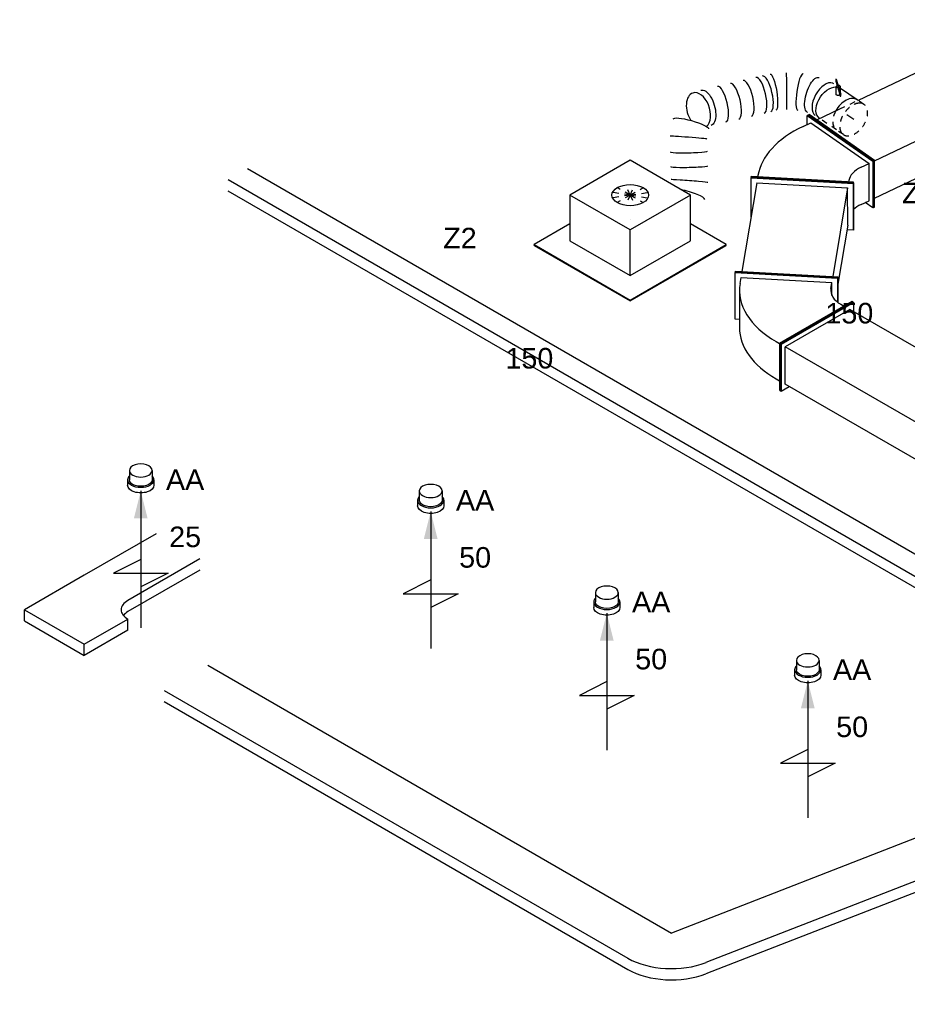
# Model space of a CAD drawing. Extents: x -257677 to 221252, y -185516 to 120782.
# Tile 3 of 171: x -101782 to -97896, y -7617 to -3307. Entities that reach past the tile are written whole.
import ezdxf
from ezdxf.enums import TextEntityAlignment as Align
from ezdxf.lldxf.tags import DXFTag

# ---------------------------------------------------------------- set-up
doc = ezdxf.new("R2010")
doc.units = 0
doc.header["$LTSCALE"] = 50
doc.linetypes.add('STREEPJES', pattern=[0.1, 0.05, -0.05])
doc.layers.get('0').update_dxf_attribs({"linetype": 'CONTINUOUS'})
for name, color, linetype in [('EL6131--', 2, 'CONTINUOUS'), ('EM6131--', 1, 'CONTINUOUS'), ('WL570---_RETOUR_RST', 2, 'CONTINUOUS'), ('WL570---_TOEVOER', 3, 'CONTINUOUS'), ('WL570---_TOEVOER_HL', 8, 'CONTINUOUS'), ('WL570---_TOEVOER_RST', 2, 'CONTINUOUS'), ('WL570---_TOEVOER_RST_HL', 1, 'CONTINUOUS'), ('WM570---_RETOUR_RST_PR', 1, 'CONTINUOUS'), ('WM570---_TOEVOER_PR', 1, 'CONTINUOUS'), ('WM570---_TOEVOER_RST_PR', 1, 'CONTINUOUS')]:
    doc.layers.add(name, color=color, linetype=linetype)
doc.styles.add('BURO-018', font='ARIAL.TTF', dxfattribs={"height": 63})
tags = doc.linetypes.add('CENTER2', pattern=[28.575, 19.05, -3.175, 3.175, -3.175]).pattern_tags.tags
tags[10:11] = [DXFTag(74, 4), DXFTag(75, 0), DXFTag(340, '0'), DXFTag(46, 1.0), DXFTag(50, 0.0), DXFTag(44, 0.0), DXFTag(45, 0.0)]
tags[8:9] = [DXFTag(74, 4), DXFTag(75, 0), DXFTag(340, '0'), DXFTag(46, 1.0), DXFTag(50, 0.0), DXFTag(44, 0.0), DXFTag(45, 0.0)]
tags[6:7] = [DXFTag(74, 4), DXFTag(75, 0), DXFTag(340, '0'), DXFTag(46, 1.0), DXFTag(50, 0.0), DXFTag(44, 0.0), DXFTag(45, 0.0)]
tags[4:5] = [DXFTag(74, 4), DXFTag(75, 0), DXFTag(340, '0'), DXFTag(46, 1.0), DXFTag(50, 0.0), DXFTag(44, 0.0), DXFTag(45, 0.0)]

# ---------------------------------------------------------------- blocks, each defined once
blk = doc.blocks.new('*U1758')
at = {"color": 0, "ltscale": 10}
for p, q in [((-155.7, 289.6, -557.7), (-157.1, 285.8, -557.7)), ((-157.1, 285.8, -557.7), (76.2, 2.1, -557.7)), ((-155.7, 289.6, -557.7), (77.7, 5.9, -557.7)), ((-250.4, 206.3, -557.7), (-143.6, 224, -557.7)), ((-247.5, 206.3, -557.7), (-143.9, 223.5, -557.7)), ((-136.9, 238.9, -557.7), (-131.2, 254.2, -557.7)), ((-250.4, 206.3, -557.7), (-247.5, 206.3, -557.7)), ((-201.5, -239.7, -557.7), (-250.4, 206.3, -557.7)), ((-198.6, -239.7, -557.7), (-247.5, 206.3, -557.7)), ((-169.2, 194, -557.7), (-224.7, 184.8, -557.7)), ((-181.2, -211.6, -557.7), (-224.7, 184.8, -557.7)), ((-198.4, 184.8, -557.7), (-224.7, 184.8, -557.7)), ((70.5, -13.2, -557.7), (76.3, 2.1, -557.7)), ((76.2, 2.1, -557.7), (277.6, 35.5, -557.7)), ((77.7, 5.9, -557.7), (76.2, 2.1, -557.7)), ((77.7, 5.9, -557.7), (279, 39.3, -557.7)), ((231.6, 13.5, -557.7), (237.3, 28.8, -557.7)), ((279, 39.3, -557.7), (277.6, 35.5, -557.7)), ((2.7, -206.3, -557.7), (-198.6, -239.7, -557.7)), ((-155, -211.6, -557.7), (-181.2, -211.6, -557.7)), ((-124.7, -209.1, -557.7), (36.4, -182.4, -557.7)), ((0.8, -188.3, -557.7), (2.7, -206.3, -557.7)), ((-201.5, -239.7, -557.7), (-198.6, -239.7, -557.7))]:
    blk.add_line(p, q, dxfattribs=at)
for centre, major_axis, start_param in [((-214.7, 333.5, -557.7), (-24.6, 148), 3.046065), ((-53.6, 360.2, -557.7), (-90, 542.6), 3.141593), ((-214.7, 333.5, -557.7), (-90, 542.6), 3.046065)]:
    blk.add_ellipse(centre, major_axis=major_axis, ratio=0.57735, start_param=start_param, end_param=3.927456, dxfattribs=at)
at = {"layer": 'WM570---_TOEVOER_PR', "color": 1, "style": 'BURO-018'}
blk.add_attdef('POSNR', text='', height=90, dxfattribs=at).set_placement((0, 0), align=Align.MIDDLE)
blk = doc.blocks.new('*U1759')
at = {"color": 0, "ltscale": 10}
for p, q in [((40.8, 247.5, -2309.6), (44.9, 247.5, -2309.6)), ((142.8, 70.7, -2309.6), (40.8, 247.5, -2309.6)), ((146.9, 70.7, -2309.6), (44.9, 247.5, -2309.6)), ((2340, 247.5, -2309.6), (2319.6, 212.1, -2309.6)), ((2344.1, 247.5, -2309.6), (2340, 247.5, -2309.6)), ((2442.1, 70.7, -2309.6), (2340, 247.5, -2309.6)), ((2446.1, 70.7, -2309.6), (2344.1, 247.5, -2309.6)), ((65.3, 212.1, -2309.6), (2340, 212.1, -2309.6)), ((2340, 212.1, -2309.6), (2421.6, 70.7, -2309.6)), ((-40.8, -247.5, -2309.6), (142.8, 70.7, -2309.6)), ((-36.8, -247.5, -2309.6), (146.9, 70.7, -2309.6)), ((142.8, 70.7, -2309.6), (146.9, 70.7, -2309.6)), ((146.9, 70.7, -2309.6), (2421.6, 70.7, -2309.6)), ((2258.4, -212.1, -2309.6), (2421.6, 70.7, -2309.6)), ((2258.4, -247.5, -2309.6), (2442.1, 70.7, -2309.6)), ((2262.5, -247.5, -2309.6), (2446.1, 70.7, -2309.6)), ((2446.1, 70.7, -2309.6), (2442.1, 70.7, -2309.6)), ((-16.3, -212.1, -2309.6), (1417.1, -212.1, -2309.6)), ((1491.2, -212.1, -2309.6), (2258.4, -212.1, -2309.6)), ((2238, -212.1, -2309.6), (2258.4, -247.5, -2309.6)), ((-40.8, -247.5, -2309.6), (-36.8, -247.5, -2309.6)), ((2262.5, -247.5, -2309.6), (2258.4, -247.5, -2309.6))]:
    blk.add_line(p, q, dxfattribs=at)
at = {"color": 8, "linetype": 'STREEPJES', "ltscale": 10}
blk.add_line((1417.1, -212.1, -2309.6), (1491.2, -212.1, -2309.6), dxfattribs=at)
at = {"layer": 'WM570---_TOEVOER_PR', "color": 1, "style": 'BURO-018'}
blk.add_attdef('POSNR', text='', height=90, dxfattribs=at).set_placement((0, 0), align=Align.MIDDLE)
blk = doc.blocks.new('*U1760')
at = {"color": 0, "ltscale": 10}
for p, q in [((-125.1, 206.3, 203.8), (76.2, 239.7, 203.8)), ((-122.2, 206.3, 203.8), (79.2, 239.7, 203.8)), ((76.2, 239.7, 203.8), (79.2, 239.7, 203.8)), ((79.2, 239.7, 203.8), (82.2, 211.6, 203.8)), ((292.5, 206.3, 203.8), (402.5, 224.5, 203.8)), ((295.4, 206.3, 203.8), (402.2, 224, 203.8)), ((-125.1, 206.3, 203.8), (-122.2, 206.3, 203.8)), ((-76.2, -239.7, 203.8), (-125.1, 206.3, 203.8)), ((-73.3, -239.7, 203.8), (-122.2, 206.3, 203.8)), ((61.7, 211.6, 203.8), (-99.4, 184.8, 203.8)), ((-55.9, -211.6, 203.8), (-99.4, 184.8, 203.8)), ((-99.4, 184.8, 203.8), (294.8, 184.8, 203.8)), ((61.7, 211.6, 203.8), (324.4, 211.6, 203.8)), ((295.4, 206.3, 203.8), (292.5, 206.3, 203.8)), ((341.4, -239.7, 203.8), (292.5, 206.3, 203.8)), ((344.3, -239.7, 203.8), (295.4, 206.3, 203.8)), ((96.1, -211.6, 203.8), (-73.3, -239.7, 203.8)), ((-55.9, -211.6, 203.8), (338.3, -211.6, 203.8)), ((-76.2, -239.7, 203.8), (-73.3, -239.7, 203.8)), ((344.3, -239.7, 203.8), (341.4, -239.7, 203.8))]:
    blk.add_line(p, q, dxfattribs=at)
at = {"layer": 'WM570---_TOEVOER_PR', "color": 1, "style": 'BURO-018'}
blk.add_attdef('POSNR', text='', height=90, dxfattribs=at).set_placement((0, 0), align=Align.MIDDLE)
blk = doc.blocks.new('*U1761')
at = {"color": 0, "ltscale": 10}
for p, q in [((-89.7, 290.4, 362.3), (-177.5, 106.1, 362.3)), ((-88, 292.8, 362.3), (-175.8, 108.5, 362.3)), ((-88, 292.8, 362.3), (-89.7, 290.4, 362.3)), ((-296.7, 59.9, 362.3), (-208.9, 244.2, 362.3)), ((-292.4, 59.9, 362.3), (-204.6, 244.2, 362.3)), ((-208.9, 244.2, 362.3), (-204.6, 244.2, 362.3)), ((-204.6, 244.2, 362.3), (-184.6, 208.9, 362.3)), ((-203.8, 208.9, 362.3), (-274, 61.4, 362.3)), ((-165.4, 208.9, 362.3), (-203.8, 208.9, 362.3)), ((-175.8, 108.5, 362.3), (-177.5, 106.1, 362.3)), ((-177.5, 106.1, 362.3), (216.3, -108.9, 362.3)), ((-175.8, 108.5, 362.3), (218, -106.5, 362.3)), ((-161.8, 91.1, 362.3), (-158.5, 95.8, 362.3)), ((-296.7, 59.9, 362.3), (-292.4, 59.9, 362.3)), ((-124.3, -244.2, 362.3), (-296.7, 59.9, 362.3)), ((-120, -244.2, 362.3), (-292.4, 59.9, 362.3)), ((-120.8, -208.9, 362.3), (-274, 61.4, 362.3)), ((-235.6, 61.4, 362.3), (-274, 61.4, 362.3)), ((188.2, -100, 362.3), (191.5, -95.3, 362.3)), ((218, -106.5, 362.3), (216.3, -108.9, 362.3)), ((-82.4, -208.9, 362.3), (-120.8, -208.9, 362.3)), ((-103.2, -208.9, 362.3), (-120, -244.2, 362.3)), ((-124.3, -244.2, 362.3), (-120, -244.2, 362.3))]:
    blk.add_line(p, q, dxfattribs=at)
for centre, major_axis, end_param in [((-222.8, 310.2, 362.3), (-135.4, 64.5), 2.602449), ((-293, 162.8, 362.3), (-135.4, 64.5), 3.046065), ((-293, 162.8, 362.3), (-496.5, 236.5), 3.046065)]:
    blk.add_ellipse(centre, major_axis=major_axis, ratio=0.57735, start_param=2.260667, end_param=end_param, dxfattribs=at)
at = {"layer": 'WM570---_TOEVOER_PR', "color": 1, "style": 'BURO-018'}
blk.add_attdef('POSNR', text='', height=90, dxfattribs=at).set_placement((0, 0), align=Align.MIDDLE)
blk = doc.blocks.new('*U1762')
at = {"color": 0, "ltscale": 10}
for p, q in [((-42.3, 244.2, 463.6), (-38, 244.2, 463.6)), ((130.1, -59.9, 463.6), (-42.3, 244.2, 463.6)), ((134.4, -59.9, 463.6), (-38, 244.2, 463.6)), ((566.2, 244.2, 463.6), (549.4, 208.9, 463.6)), ((570.5, 244.2, 463.6), (566.2, 244.2, 463.6)), ((738.6, -59.9, 463.6), (566.2, 244.2, 463.6)), ((742.8, -59.9, 463.6), (570.5, 244.2, 463.6)), ((-18, 208.9, 463.6), (93.9, 208.9, 463.6)), ((181.7, 208.9, 463.6), (567, 208.9, 463.6)), ((720.2, -61.4, 463.6), (567, 208.9, 463.6)), ((42.3, -244.2, 463.6), (130.1, -59.9, 463.6)), ((46.6, -244.2, 463.6), (134.4, -59.9, 463.6)), ((130.1, -59.9, 463.6), (134.4, -59.9, 463.6)), ((133.6, -61.4, 463.6), (720.2, -61.4, 463.6)), ((650, -208.9, 463.6), (720.2, -61.4, 463.6)), ((650.8, -244.2, 463.6), (738.6, -59.9, 463.6)), ((655, -244.2, 463.6), (742.8, -59.9, 463.6)), ((742.8, -59.9, 463.6), (738.6, -59.9, 463.6)), ((63.4, -208.9, 463.6), (650, -208.9, 463.6)), ((630.7, -208.9, 463.6), (650.8, -244.2, 463.6)), ((42.3, -244.2, 463.6), (46.6, -244.2, 463.6)), ((655, -244.2, 463.6), (650.8, -244.2, 463.6))]:
    blk.add_line(p, q, dxfattribs=at)
at = {"color": 8, "linetype": 'STREEPJES', "ltscale": 10}
blk.add_line((93.9, 208.9, 463.6), (181.7, 208.9, 463.6), dxfattribs=at)
at = {"layer": 'WM570---_TOEVOER_PR', "color": 1, "style": 'BURO-018'}
blk.add_attdef('POSNR', text='', height=90, dxfattribs=at).set_placement((0, 0), align=Align.MIDDLE)
blk = doc.blocks.new('*U1983')
at = {"ltscale": 10}
blk.add_hatch(color=0, dxfattribs=at).paths.add_polyline_path([(49, 0), (169, 30), (169, -30)])
at = {"color": 0, "ltscale": 10}
for p, q in [((409, -120, -1731.5), (409, 120, -1731.5)), ((409, 120, -1731.5), (469, 0, -1731.5)), ((-40.8, 50, -1731.5), (0, 50, -1731.5)), ((0, 57.5, -1731.5), (24.5, 57.5, -1731.5)), ((49, 0, -1731.5), (649, 0, -1731.5)), ((349, 0, -1731.5), (409, -120, -1731.5)), ((-40.8, -50, -1731.5), (0, -50, -1731.5)), ((0, -57.5, -1731.5), (24.5, -57.5, -1731.5))]:
    blk.add_line(p, q, dxfattribs=at)
for centre, major_axis, start_param, end_param in [((-40.8, 0, -1731.5), (0, 50), 0, 3.141593), ((-40.8, 0, -1731.5), (0, 50), 3.141593, 6.283185), ((0, 0, -1731.5), (0, 57.5), 0, 0.516475), ((0, 0, -1731.5), (0, 57.5), 3.141593, 6.283185), ((0, 0, -1731.5), (0, 57.5), 2.625118, 3.141593)]:
    blk.add_ellipse(centre, major_axis=major_axis, ratio=0.57735, start_param=start_param, end_param=end_param, dxfattribs=at)
at = {"color": 0, "ltscale": 10, "extrusion": (0, 0, -1)}
for centre, major_axis in [((0, 0, -1731.5), (0, 50)), ((24.5, 0, -1731.5), (0, 57.5))]:
    blk.add_ellipse(centre, major_axis=major_axis, ratio=0.57735, start_param=0, end_param=3.141593, dxfattribs=at)
at = {"layer": 'WL570---_RETOUR_RST', "color": 1, "style": 'BURO-018'}
for tag in ['MC', 'Q']:
    blk.add_attdef(tag, text='', height=90, dxfattribs=at).set_placement((0, 0), align=Align.MIDDLE)
at = {"layer": 'WM570---_RETOUR_RST_PR', "color": 1, "style": 'BURO-018'}
blk.add_attdef('POSNR', text='', height=90, dxfattribs=at).set_placement((0, 0), align=Align.MIDDLE)
blk = doc.blocks.new('*U1984')
at = {"ltscale": 10}
blk.add_hatch(color=0, dxfattribs=at).paths.add_polyline_path([(49, 0), (169, 30), (169, -30)])
at = {"color": 0, "ltscale": 10}
for p, q in [((409, -120, -1312.1), (409, 120, -1312.1)), ((409, 120, -1312.1), (469, 0, -1312.1)), ((-40.8, 50, -1312.1), (0, 50, -1312.1)), ((0, 57.5, -1312.1), (24.5, 57.5, -1312.1)), ((49, 0, -1312.1), (649, 0, -1312.1)), ((349, 0, -1312.1), (409, -120, -1312.1)), ((-40.8, -50, -1312.1), (0, -50, -1312.1)), ((0, -57.5, -1312.1), (24.5, -57.5, -1312.1))]:
    blk.add_line(p, q, dxfattribs=at)
for centre, major_axis, start_param, end_param in [((-40.8, 0, -1312.1), (0, 50), 0, 3.141593), ((-40.8, 0, -1312.1), (0, 50), 3.141593, 6.283185), ((0, 0, -1312.1), (0, 57.5), 0, 0.516475), ((0, 0, -1312.1), (0, 57.5), 3.141593, 6.283185), ((0, 0, -1312.1), (0, 57.5), 2.625118, 3.141593)]:
    blk.add_ellipse(centre, major_axis=major_axis, ratio=0.57735, start_param=start_param, end_param=end_param, dxfattribs=at)
at = {"color": 0, "ltscale": 10, "extrusion": (0, 0, -1)}
for centre, major_axis in [((0, 0, -1312.1), (0, 50)), ((24.5, 0, -1312.1), (0, 57.5))]:
    blk.add_ellipse(centre, major_axis=major_axis, ratio=0.57735, start_param=0, end_param=3.141593, dxfattribs=at)
at = {"layer": 'WL570---_RETOUR_RST', "color": 1, "style": 'BURO-018'}
for tag in ['MC', 'Q']:
    blk.add_attdef(tag, text='', height=90, dxfattribs=at).set_placement((0, 0), align=Align.MIDDLE)
at = {"layer": 'WM570---_RETOUR_RST_PR', "color": 1, "style": 'BURO-018'}
blk.add_attdef('POSNR', text='', height=90, dxfattribs=at).set_placement((0, 0), align=Align.MIDDLE)
blk = doc.blocks.new('*U1985')
at = {"ltscale": 10}
blk.add_hatch(color=0, dxfattribs=at).paths.add_polyline_path([(49, 0), (169, 30), (169, -30)])
at = {"color": 0, "ltscale": 10}
for p, q in [((409, -120, -682.6), (409, 120, -682.6)), ((409, 120, -682.6), (469, 0, -682.6)), ((-40.8, 50, -682.6), (0, 50, -682.6)), ((0, 57.5, -682.6), (24.5, 57.5, -682.6)), ((49, 0, -682.6), (649, 0, -682.6)), ((349, 0, -682.6), (409, -120, -682.6)), ((-40.8, -50, -682.6), (0, -50, -682.6)), ((0, -57.5, -682.6), (24.5, -57.5, -682.6))]:
    blk.add_line(p, q, dxfattribs=at)
for centre, major_axis, start_param, end_param in [((-40.8, 0, -682.6), (0, 50), 0, 3.141593), ((-40.8, 0, -682.6), (0, 50), 3.141593, 6.283185), ((0, 0, -682.6), (0, 57.5), 0, 0.516475), ((0, 0, -682.6), (0, 57.5), 3.141593, 6.283185), ((0, 0, -682.6), (0, 57.5), 2.625118, 3.141593)]:
    blk.add_ellipse(centre, major_axis=major_axis, ratio=0.57735, start_param=start_param, end_param=end_param, dxfattribs=at)
at = {"color": 0, "ltscale": 10, "extrusion": (0, 0, -1)}
for centre, major_axis in [((0, 0, -682.6), (0, 50)), ((24.5, 0, -682.6), (0, 57.5))]:
    blk.add_ellipse(centre, major_axis=major_axis, ratio=0.57735, start_param=0, end_param=3.141593, dxfattribs=at)
at = {"layer": 'WL570---_RETOUR_RST', "color": 1, "style": 'BURO-018'}
for tag in ['MC', 'Q']:
    blk.add_attdef(tag, text='', height=90, dxfattribs=at).set_placement((0, 0), align=Align.MIDDLE)
at = {"layer": 'WM570---_RETOUR_RST_PR', "color": 1, "style": 'BURO-018'}
blk.add_attdef('POSNR', text='', height=90, dxfattribs=at).set_placement((0, 0), align=Align.MIDDLE)
blk = doc.blocks.new('*U1986')
at = {"ltscale": 10}
blk.add_hatch(color=0, dxfattribs=at).paths.add_polyline_path([(49, 0), (169, 30), (169, -30)])
at = {"color": 0, "ltscale": 10}
for p, q in [((409, -120, -555.4), (409, 120, -555.4)), ((409, 120, -555.4), (469, 0, -555.4)), ((-40.8, 50, -555.4), (0, 50, -555.4)), ((0, 57.5, -555.4), (24.5, 57.5, -555.4)), ((49, 0, -555.4), (649, 0, -555.4)), ((349, 0, -555.4), (409, -120, -555.4)), ((-40.8, -50, -555.4), (0, -50, -555.4)), ((0, -57.5, -555.4), (24.5, -57.5, -555.4))]:
    blk.add_line(p, q, dxfattribs=at)
for centre, major_axis, start_param, end_param in [((-40.8, 0, -555.4), (0, 50), 0, 3.141593), ((-40.8, 0, -555.4), (0, 50), 3.141593, 6.283185), ((0, 0, -555.4), (0, 57.5), 0, 0.516475), ((0, 0, -555.4), (0, 57.5), 3.141593, 6.283185), ((0, 0, -555.4), (0, 57.5), 2.625118, 3.141593)]:
    blk.add_ellipse(centre, major_axis=major_axis, ratio=0.57735, start_param=start_param, end_param=end_param, dxfattribs=at)
at = {"color": 0, "ltscale": 10, "extrusion": (0, 0, -1)}
for centre, major_axis in [((0, 0, -555.4), (0, 50)), ((24.5, 0, -555.4), (0, 57.5))]:
    blk.add_ellipse(centre, major_axis=major_axis, ratio=0.57735, start_param=0, end_param=3.141593, dxfattribs=at)
at = {"layer": 'WL570---_RETOUR_RST', "color": 1, "style": 'BURO-018'}
for tag in ['MC', 'Q']:
    blk.add_attdef(tag, text='', height=90, dxfattribs=at).set_placement((0, 0), align=Align.MIDDLE)
at = {"layer": 'WM570---_RETOUR_RST_PR', "color": 1, "style": 'BURO-018'}
blk.add_attdef('POSNR', text='', height=90, dxfattribs=at).set_placement((0, 0), align=Align.MIDDLE)
blk = doc.blocks.new('*U2126')
at = {"color": 0, "ltscale": 10}
for p, q in [((214.6, 657.3, 753.5), (214.8, 656.9, 753.5)), ((169.3, -39.5, 753.5), (169.7, -39.3, 753.5))]:
    blk.add_line(p, q, dxfattribs=at)
for centre, major_axis, ratio, start_param, end_param in [((290.9, 682.8, 753.5), (-76.2, -25.7), 0.177841, 0.017917, 1.974548), ((425.8, 473.6, 753.5), (69.6, 40.1), 0.016288, 3.140004, 6.281596), ((457.2, 350.6, 753.5), (63.6, -48.6), 0.618424, 3.368382, 6.283185), ((457.2, 350.6, 753.5), (63.6, -48.6), 0.618424, 0, 1.977553), ((388.4, 270.8, 753.5), (59, -54), 0.306372, 3.141593, 6.283185), ((349.5, 228.3, 753.5), (59, -54), 0.306372, 3.141593, 6.283185), ((310.7, 185.9, 753.5), (59, -54), 0.306372, 3.141593, 6.283185), ((252.4, 122.2, 753.5), (59, -54), 0.306372, 3.141593, 6.283185), ((271.8, 143.4, 753.5), (59, -54), 0.306372, 3.141593, 6.283185), ((134.2, 32.6, 753.5), (35.4, -72), 0.196678, 0.0149, 3.126692), ((186.1, 63.2, 753.5), (-45.6, 66), 0.006752, 6.282694, 9.424286), ((28.3, 0, 753.5), (8.4, -79.9), 0.553423, 0.058224, 3.083369), ((28.3, 0, 753.5), (8.4, -79.9), 0.553423, 6.224962, 6.341409)]:
    blk.add_ellipse(centre, major_axis=major_axis, ratio=ratio, start_param=start_param, end_param=end_param, dxfattribs=at)
at = {"color": 0, "ltscale": 10, "extrusion": (1.80772e-16, -1.08199e-17, -1)}
for centre, major_axis, ratio, start_param, end_param in [((316.1, 627.2, 753.5), (69.6, 40.1), 0.016288, 0.001589, 3.143182), ((352.4, 576.4, 753.5), (-65.1, -46.5), 0.065659, 0, 3.141593), ((389.4, 524.5, 753.5), (-65.1, -46.5), 0.065659, 0, 3.141593), ((451, 418, 753.5), (-76.2, -25.7), 0.177841, 3.123676, 6.265268), ((436.2, 323, 753.5), (61.4, -51.4), 0.477308, 6.261983, 9.403576), ((233, 100.9, 753.5), (54.9, -58.5), 0.20975, 6.267206, 9.408798), ((80.4, 11.1, 753.5), (23.4, -76.8), 0.387506, 3.174821, 6.316414), ((0, 0, 753.5), (0, 80), 0.624073, 0, 2.774336)]:
    blk.add_ellipse(centre, major_axis=major_axis, ratio=ratio, start_param=start_param, end_param=end_param, dxfattribs=at)
at = {"layer": 'WM570---_TOEVOER_PR', "color": 1, "style": 'BURO-018'}
blk.add_attdef('POSNR', text='', height=90, dxfattribs=at).set_placement((0, 0), align=Align.MIDDLE)
blk = doc.blocks.new('*U2127')
at = {"color": 8, "linetype": 'STREEPJES', "ltscale": 10}
blk.add_line((-44.7, 80, 717.8), (43.5, 80, 717.8), dxfattribs=at)
at = {"color": 2, "ltscale": 10}
for p, q in [((43.5, 80, 717.8), (44.7, 80, 717.8)), ((-44.7, -80, 717.8), (43.2, -80, 717.8)), ((24.7, -51.7, 717.8), (22.7, -53.4, 717.8)), ((22.7, -53.4, 717.8), (27.6, -60.6, 717.8)), ((47, -69.3, 717.8), (24.7, -51.7, 717.8)), ((29.6, -58.9, 717.8), (24.7, -51.7, 717.8)), ((27.6, -60.6, 717.8), (29.6, -58.9, 717.8)), ((49.9, -78.2, 717.8), (27.6, -60.6, 717.8)), ((51.5, -76.1, 717.8), (29.6, -58.9, 717.8)), ((32.6, -64.5, 717.8), (43.2, -80, 717.8)), ((43.2, -80, 717.8), (47.5, -86.2, 717.8)), ((44.6, -48.3, 717.8), (63.2, -75.5, 717.8)), ((47, -69.3, 717.8), (51.9, -76.5, 717.8)), ((49.9, -78.2, 717.8), (51.9, -76.5, 717.8)), ((81, -102.9, 717.8), (49.9, -78.2, 717.8)), ((83, -101.2, 717.8), (51.9, -76.5, 717.8)), ((78.1, -94, 717.8), (62.4, -81.5, 717.8)), ((83, -101.2, 717.8), (78.1, -94, 717.8)), ((81, -102.9, 717.8), (83, -101.2, 717.8))]:
    blk.add_line(p, q, dxfattribs=at)
at = {"color": 8, "linetype": 'STREEPJES', "ltscale": 10}
blk.add_ellipse((-44.7, 0, 717.8), major_axis=(0, 80), ratio=0.624073, start_param=4.873685, end_param=6.283185, dxfattribs=at)
at = {"color": 2, "ltscale": 10, "extrusion": (1.80772e-16, -1.08199e-17, -1)}
blk.add_ellipse((44.7, 0, 717.8), major_axis=(0, 80), ratio=0.624073, start_param=0, end_param=2.774336, dxfattribs=at)
at = {"color": 2, "ltscale": 10}
for centre, major_axis, ratio, start_param, end_param in [((-44.7, 0, 717.8), (0, 80), 0.624073, 3.141593, 4.873685), ((55.3, -80.9, 717.8), (-7.87, -5.39), 0.57735, 3.141593, 6.283185), ((55.3, -80.9, 717.8), (-7.87, -5.39), 0.57735, 0, 3.141593)]:
    blk.add_ellipse(centre, major_axis=major_axis, ratio=ratio, start_param=start_param, end_param=end_param, dxfattribs=at)
blk.add_spline([(28.9, -55, 717.8), (29.2, -54.3, 717.8), (29.6, -53.6, 717.8), (30.1, -52.9, 717.8), (30.6, -52.2, 717.8), (31.2, -51.5, 717.8), (31.9, -50.8, 717.8), (32.6, -50.1, 717.8), (33.3, -49.5, 717.8), (34.1, -48.9, 717.8), (34.9, -48.4, 717.8), (35.7, -47.9, 717.8), (36.5, -47.5, 717.8), (37.3, -47.1, 717.8), (38.2, -46.8, 717.8), (39, -46.6, 717.8), (39.8, -46.5, 717.8), (40.6, -46.5, 717.8), (41.3, -46.5, 717.8), (42, -46.6, 717.8), (42.7, -46.8, 717.8), (43.2, -47.1, 717.8), (43.8, -47.4, 717.8), (44.2, -47.8, 717.8), (44.6, -48.3, 717.8)], degree=3, dxfattribs=at)
at = {"layer": 'WL570---_TOEVOER', "color": 1, "style": 'BURO-018'}
blk.add_attdef('I', text='', height=90, dxfattribs=at).set_placement((0, 0), align=Align.MIDDLE)
at = {"layer": 'WM570---_TOEVOER_PR', "color": 1, "style": 'BURO-018'}
blk.add_attdef('POSNR', text='', height=90, dxfattribs=at).set_placement((0, 0), align=Align.MIDDLE)
blk = doc.blocks.new('*U2128')
at = {"color": 8, "linetype": 'STREEPJES', "ltscale": 10}
for p, q in [((0, 80, 652.6), (37.1, 80, 652.6)), ((0, -80, 652.6), (32.2, -80, 652.6))]:
    blk.add_line(p, q, dxfattribs=at)
at = {"color": 0, "ltscale": 10}
blk.add_line((32.2, -80, 652.6), (37.1, -80, 652.6), dxfattribs=at)
at = {"color": 8, "linetype": 'STREEPJES', "ltscale": 10}
for start_param, end_param in [(0, 3.141593), (3.519679, 6.283185)]:
    blk.add_ellipse((0, 0, 652.6), major_axis=(0, 80), ratio=0.624073, start_param=start_param, end_param=end_param, dxfattribs=at)
at = {"color": 0, "ltscale": 10}
blk.add_ellipse((0, 0, 652.6), major_axis=(0, 80), ratio=0.624073, start_param=3.141593, end_param=3.519679, dxfattribs=at)
at = {"layer": 'WL570---_TOEVOER_HL', "linetype": 'CENTER2'}
blk.add_line((0, 0, 652.6), (37.1, 0, 652.6), dxfattribs=at)
at = {"layer": 'WM570---_TOEVOER_PR', "color": 1, "style": 'BURO-018'}
blk.add_attdef('POSNR', text='', height=90, dxfattribs=at).set_placement((0, 0), align=Align.MIDDLE)
blk = doc.blocks.new('*U2133')
at = {"color": 0, "ltscale": 10}
for p, q in [((-174.3, 225.6, -212.3), (-274.3, 52.3, -212.3)), ((130.2, 225.6, -212.3), (-174.3, 225.6, -212.3)), ((-22, -38.2, -212.3), (-174.3, 225.6, -212.3)), ((270.3, -17.1, -212.3), (130.2, 225.6, -212.3)), ((-237.2, 116.7, -212.3), (-400.9, 116.7, -212.3)), ((-274.3, 52.3, -212.3), (-123.2, -209.5, -212.3)), ((-121, -209.5, -212.3), (-22, -38.2, -212.3)), ((176.2, -38.2, -212.3), (-22, -38.2, -212.3))]:
    blk.add_line(p, q, dxfattribs=at)
at = {"color": 8, "linetype": 'STREEPJES', "ltscale": 10}
for p, q in [((54.1, 93.7, -212.3), (-6.9, 142.7, -212.3)), ((54.1, 93.7, -212.3), (21.4, 150.3, -212.3)), ((54.1, 93.7, -212.3), (58.5, 142.7, -212.3)), ((-420.5, 113.1, -212.3), (-418.5, 116.7, -212.3)), ((-420.5, 113.1, -212.3), (-177.6, -307.6, -212.3)), ((-400.9, 116.7, -212.3), (-418.5, 116.7, -212.3)), ((-418.5, 116.7, -212.3), (-175.5, -304.1, -212.3)), ((54.1, 93.7, -212.3), (-18.8, 122, -212.3)), ((54.1, 93.7, -212.3), (-11.2, 93.7, -212.3)), ((54.1, 93.7, -212.3), (13.9, 65.4, -212.3)), ((54.1, 93.7, -212.3), (49.7, 44.7, -212.3)), ((54.1, 93.7, -212.3), (94.3, 122, -212.3)), ((54.1, 93.7, -212.3), (86.8, 37.1, -212.3)), ((54.1, 93.7, -212.3), (115, 44.7, -212.3)), ((54.1, 93.7, -212.3), (127, 65.4, -212.3)), ((54.1, 93.7, -212.3), (119.4, 93.7, -212.3)), ((282.5, -38.2, -212.3), (176.2, -38.2, -212.3)), ((182.5, -211.4, -212.3), (282.5, -38.2, -212.3)), ((282.5, -38.2, -212.3), (270.3, -17.1, -212.3)), ((310.3, -304.1, -212.3), (219.6, -147.1, -212.3)), ((-123.2, -209.5, -212.3), (-122.1, -211.4, -212.3)), ((-122.1, -211.4, -212.3), (-121, -209.5, -212.3)), ((-122.1, -211.4, -212.3), (182.5, -211.4, -212.3)), ((-175.5, -304.1, -212.3), (-177.6, -307.6, -212.3)), ((-177.6, -307.6, -212.3), (308.2, -307.6, -212.3)), ((-175.5, -304.1, -212.3), (310.3, -304.1, -212.3)), ((308.2, -307.6, -212.3), (310.3, -304.1, -212.3))]:
    blk.add_line(p, q, dxfattribs=at)
at = {"color": 0, "ltscale": 10}
blk.add_ellipse((54.1, 93.7, -212.3), major_axis=(69.3, -40), ratio=0.57735, dxfattribs=at)
at = {"layer": 'WL570---_TOEVOER_RST_HL', "linetype": 'CENTER2'}
blk.add_circle((0, 0, -212.3), 0.075, dxfattribs=at)
at = {"layer": 'WL570---_TOEVOER_RST', "color": 1, "style": 'BURO-018'}
for tag in ['MC', 'Q']:
    blk.add_attdef(tag, text='', height=90, dxfattribs=at).set_placement((0, 0), align=Align.MIDDLE)
at = {"layer": 'WM570---_TOEVOER_RST_PR', "color": 1, "style": 'BURO-018'}
blk.add_attdef('POSNR', text='', height=90, dxfattribs=at).set_placement((0, 0), align=Align.MIDDLE)
blk = doc.blocks.new('*U2134')
at = {"color": 0, "ltscale": 10}
for p, q in [((-174.3, 225.6, 477.8), (-274.3, 52.3, 477.8)), ((130.2, 225.6, 477.8), (-174.3, 225.6, 477.8)), ((-22, -38.2, 477.8), (-174.3, 225.6, 477.8)), ((282.5, -38.2, 477.8), (130.2, 225.6, 477.8)), ((-420.5, 113.1, 477.8), (-418.5, 116.7, 477.8)), ((-420.5, 113.1, 477.8), (-177.6, -307.6, 477.8)), ((-237.2, 116.7, 477.8), (-418.5, 116.7, 477.8)), ((-418.5, 116.7, 477.8), (-175.5, -304.1, 477.8)), ((-274.3, 52.3, 477.8), (-122.1, -211.4, 477.8)), ((-122.1, -211.4, 477.8), (-22, -38.2, 477.8)), ((282.5, -38.2, 477.8), (-22, -38.2, 477.8)), ((182.5, -211.4, 477.8), (282.5, -38.2, 477.8)), ((310.3, -304.1, 477.8), (219.6, -147.1, 477.8)), ((-122.1, -211.4, 477.8), (182.5, -211.4, 477.8)), ((-175.5, -304.1, 477.8), (-177.6, -307.6, 477.8)), ((-177.6, -307.6, 477.8), (308.2, -307.6, 477.8)), ((-175.5, -304.1, 477.8), (310.3, -304.1, 477.8)), ((308.2, -307.6, 477.8), (310.3, -304.1, 477.8))]:
    blk.add_line(p, q, dxfattribs=at)
at = {"color": 8, "linetype": 'STREEPJES', "ltscale": 10}
for q in [(-6.9, 142.7, 477.8), (21.4, 150.3, 477.8), (58.5, 142.7, 477.8), (-18.8, 122, 477.8), (-11.2, 93.7, 477.8), (13.9, 65.4, 477.8), (49.7, 44.7, 477.8), (94.3, 122, 477.8), (86.8, 37.1, 477.8), (115, 44.7, 477.8), (127, 65.4, 477.8), (119.4, 93.7, 477.8)]:
    blk.add_line((54.1, 93.7, 477.8), q, dxfattribs=at)
at = {"color": 0, "ltscale": 10}
blk.add_ellipse((54.1, 93.7, 477.8), major_axis=(69.3, -40), ratio=0.57735, dxfattribs=at)
at = {"layer": 'WL570---_TOEVOER_RST_HL', "linetype": 'CENTER2'}
blk.add_circle((0, 0, 477.8), 0.075, dxfattribs=at)
at = {"layer": 'WL570---_TOEVOER_RST', "color": 1, "style": 'BURO-018'}
for tag in ['MC', 'Q']:
    blk.add_attdef(tag, text='', height=90, dxfattribs=at).set_placement((0, 0), align=Align.MIDDLE)
at = {"layer": 'WM570---_TOEVOER_RST_PR', "color": 1, "style": 'BURO-018'}
blk.add_attdef('POSNR', text='', height=90, dxfattribs=at).set_placement((0, 0), align=Align.MIDDLE)
blk = doc.blocks.new('*U2185')
at = {"color": 0, "ltscale": 10}
for centre in [(-48, 116.7, -4110.4), (-23.5, 74.2, -4110.4)]:
    blk.add_ellipse(centre, major_axis=(233.8, 135), ratio=0.57735, start_param=3.926991, end_param=5.305801, dxfattribs=at)
at = {"layer": 'EM6131--', "color": 1, "style": 'BURO-018'}
blk.add_attdef('POSNR', text='', height=90, dxfattribs=at).set_placement((0, 0), align=Align.MIDDLE)
blk = doc.blocks.new('*U2186')
at = {"color": 0, "ltscale": 10}
for p, q in [((-38, 110.4, -3154.2), (1727.3, 110.4, -3154.2)), ((-55.8, 64.8, -3154.2), (1709.6, 64.8, -3154.2)), ((38, -110.4, -3154.2), (1803.3, -110.4, -3154.2))]:
    blk.add_line(p, q, dxfattribs=at)
at = {"layer": 'EM6131--', "color": 1, "style": 'BURO-018'}
blk.add_attdef('POSNR', text='', height=90, dxfattribs=at).set_placement((0, 0), align=Align.MIDDLE)
blk = doc.blocks.new('*U2187')
at = {"color": 0, "ltscale": 10}
for p, q in [((42.9, 116.7, -2387.9), (2388, 116.7, -2387.9)), ((-67.4, -74.2, -2387.9), (2277.7, -74.2, -2387.9)), ((-42.9, -116.7, -2387.9), (2302.2, -116.7, -2387.9))]:
    blk.add_line(p, q, dxfattribs=at)
at = {"layer": 'EM6131--', "color": 1, "style": 'BURO-018'}
blk.add_attdef('POSNR', text='', height=90, dxfattribs=at).set_placement((0, 0), align=Align.MIDDLE)
blk = doc.blocks.new('*U2193')
at = {"color": 0, "ltscale": 10}
for p, q in [((73.5, 63.6, -2675.4), (4827.1, 63.6, -2675.4)), ((36.7, 21.2, -2675.4), (4851.6, 21.2, -2675.4)), ((-12.2, -63.6, -2675.4), (4802.6, -63.6, -2675.4))]:
    blk.add_line(p, q, dxfattribs=at)
at = {"layer": 'EM6131--', "color": 1, "style": 'BURO-018'}
blk.add_attdef('POSNR', text='', height=90, dxfattribs=at).set_placement((0, 0), align=Align.MIDDLE)
blk = doc.blocks.new('*U2206')
at = {"color": 0, "ltscale": 10}
for p, q in [((-42.9, 116.7, -1573.6), (321.3, 116.7, -1573.6)), ((-67.4, 74.2, -1573.6), (296.8, 74.2, -1573.6)), ((42.9, -116.7, -1573.6), (407.1, -116.7, -1573.6))]:
    blk.add_line(p, q, dxfattribs=at)
at = {"layer": 'EM6131--', "color": 1, "style": 'BURO-018'}
blk.add_attdef('POSNR', text='', height=90, dxfattribs=at).set_placement((0, 0), align=Align.MIDDLE)
blk = doc.blocks.new('*U2207')
at = {"color": 0, "ltscale": 10}
for p, q in [((-193.9, 187.4, -1966.8), (-218.4, 145, -1966.8)), ((-193.9, 187.4, -1966.8), (26.5, 187.4, -1966.8)), ((26.5, 187.4, -1966.8), (2, 145, -1966.8)), ((177.6, -74.2, -1966.8), (26.5, 187.4, -1966.8)), ((2, 145, -1966.8), (-218.4, 145, -1966.8)), ((153.1, -116.7, -1966.8), (2, 145, -1966.8)), ((177.6, -74.2, -1966.8), (153.1, -116.7, -1966.8)), ((-149, -116.7, -1966.8), (153.1, -116.7, -1966.8))]:
    blk.add_line(p, q, dxfattribs=at)
for centre, end_param in [((-300.1, 145, -1966.8), 3.926991), ((-275.6, 187.4, -1966.8), 2.703444)]:
    blk.add_ellipse(centre, major_axis=(-86.6, 50), ratio=0.57735, start_param=2.356194, end_param=end_param, dxfattribs=at)
at = {"layer": 'EM6131--', "color": 1, "style": 'BURO-018'}
blk.add_attdef('POSNR', text='', height=90, dxfattribs=at).set_placement((0, 0), align=Align.MIDDLE)

msp = doc.modelspace()

# ---------------------------------------------------------------- block references
at = {"layer": 'EL6131--'}
for name, p, rotation in [('*U2193', (-96657.94222, -6415.44406, 2675.3779), 150), ('*U2206', (-101088.62932, -5636.36636, 1573.59566), 210), ('*U2207', (-101570.19763, -5914.39996, 1966.79454), 210), ('*U2187', (-101054.42925, -6212.17897, 2387.91766), 329.9999999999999), ('*U2186', (-97207.40223, -6754.04162, 3154.22716), 201.2627717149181), ('*U2185', (-98944.82325, -7430.16056, 4110.40374), 329.9999999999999)]:
    msp.add_blockref(name, p, dxfattribs=dict(at, rotation=rotation))
at = {"layer": 'WL570---_RETOUR_RST'}
ref = msp.add_blockref('*U1986', (-101252.18292, -5320.58858, 555.44168), dxfattribs=dict(at, rotation=270))
ref.add_attrib('POSNR', 'AA', dxfattribs={"layer": 'WM570---_RETOUR_RST_PR', "color": 1, "height": 90, "style": 'BURO-018'}).set_placement((-101057.86441, -5320.58858), align=Align.MIDDLE)
ref.add_attrib('Q', '25', dxfattribs={"color": 1, "height": 90, "style": 'BURO-018'}).set_placement((-101057.86441, -5570.58858), align=Align.MIDDLE)
ref = msp.add_blockref('*U1985', (-99982.4279, -5410.47531, 682.5607), dxfattribs=dict(at, rotation=270))
ref.add_attrib('POSNR', 'AA', dxfattribs={"layer": 'WM570---_RETOUR_RST_PR', "color": 1, "height": 90, "style": 'BURO-018'}).set_placement((-99788.10939, -5410.47531), align=Align.MIDDLE)
ref.add_attrib('Q', '50', dxfattribs={"color": 1, "height": 90, "style": 'BURO-018'}).set_placement((-99788.10939, -5660.47531), align=Align.MIDDLE)
ref = msp.add_blockref('*U1984', (-99211.39547, -5855.63109, 1312.10604), dxfattribs=dict(at, rotation=270))
ref.add_attrib('POSNR', 'AA', dxfattribs={"layer": 'WM570---_RETOUR_RST_PR', "color": 1, "height": 90, "style": 'BURO-018'}).set_placement((-99017.07695, -5855.63109), align=Align.MIDDLE)
ref.add_attrib('Q', '50', dxfattribs={"color": 1, "height": 90, "style": 'BURO-018'}).set_placement((-99017.07695, -6105.63109), align=Align.MIDDLE)
ref = msp.add_blockref('*U1983', (-98331.42068, -6152.19087, 1731.50491), dxfattribs=dict(at, rotation=270))
ref.add_attrib('POSNR', 'AA', dxfattribs={"layer": 'WM570---_RETOUR_RST_PR', "color": 1, "height": 90, "style": 'BURO-018'}).set_placement((-98137.10216, -6152.19087), align=Align.MIDDLE)
ref.add_attrib('Q', '50', dxfattribs={"color": 1, "height": 90, "style": 'BURO-018'}).set_placement((-98137.10216, -6402.19087), align=Align.MIDDLE)
at = {"layer": 'WL570---_TOEVOER'}
for name, p, rotation in [('*U2126', (-98234.67807, -3672.42764, -753.4999), 145.6141725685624), ('*U1762', (-98186.34699, -3926.39875, -463.61255), 25.47231510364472), ('*U2127', (-98197.76185, -3697.69129, -717.77171), 145.6141725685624), ('*U1761', (-98336.73653, -3998.04171, -362.29411), 205.4723151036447), ('*U2128', (-98130.42716, -3743.77186, -652.60395), 145.6141725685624), ('*U1760', (-98355.33366, -4110.0972, -203.82372), 260.5768798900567), ('*U1758', (-98444.69616, -4648.54379, 557.65475), 260.5768798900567), ('*U1759', (-96297.49671, -5887.35394, 2309.59688), 150.0171104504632)]:
    msp.add_blockref(name, p, dxfattribs=dict(at, rotation=rotation))
at = {"layer": 'WL570---_TOEVOER_RST'}
ref = msp.add_blockref('*U2134', (-99109.05403, -4182.75479, -477.79142), dxfattribs=dict(at, rotation=29.99999999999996))
ref.add_attrib('Q', '150', dxfattribs={"color": 1, "height": 90, "style": 'BURO-018'}).set_placement((-99550.48057, -4788.70605), align=Align.MIDDLE)
ref.add_attrib('MC', 'Z2', dxfattribs={"color": 1, "height": 90, "style": 'BURO-018'}).set_placement((-99854.53649, -4262.06575), align=Align.MIDDLE)
ref = msp.add_blockref('*U2133', (-97403.92376, -4670.72926, 212.3087), dxfattribs=dict(at, rotation=29.99999999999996))
ref.add_attrib('Q', '150', dxfattribs={"color": 1, "height": 90, "style": 'BURO-018'}).set_placement((-98149.40622, -4591.41829), align=Align.MIDDLE)
ref.add_attrib('MC', 'Z2', dxfattribs={"color": 1, "height": 90, "style": 'BURO-018'}).set_placement((-97845.3503, -4064.778), align=Align.MIDDLE)

doc.saveas('drawing.dxf')
